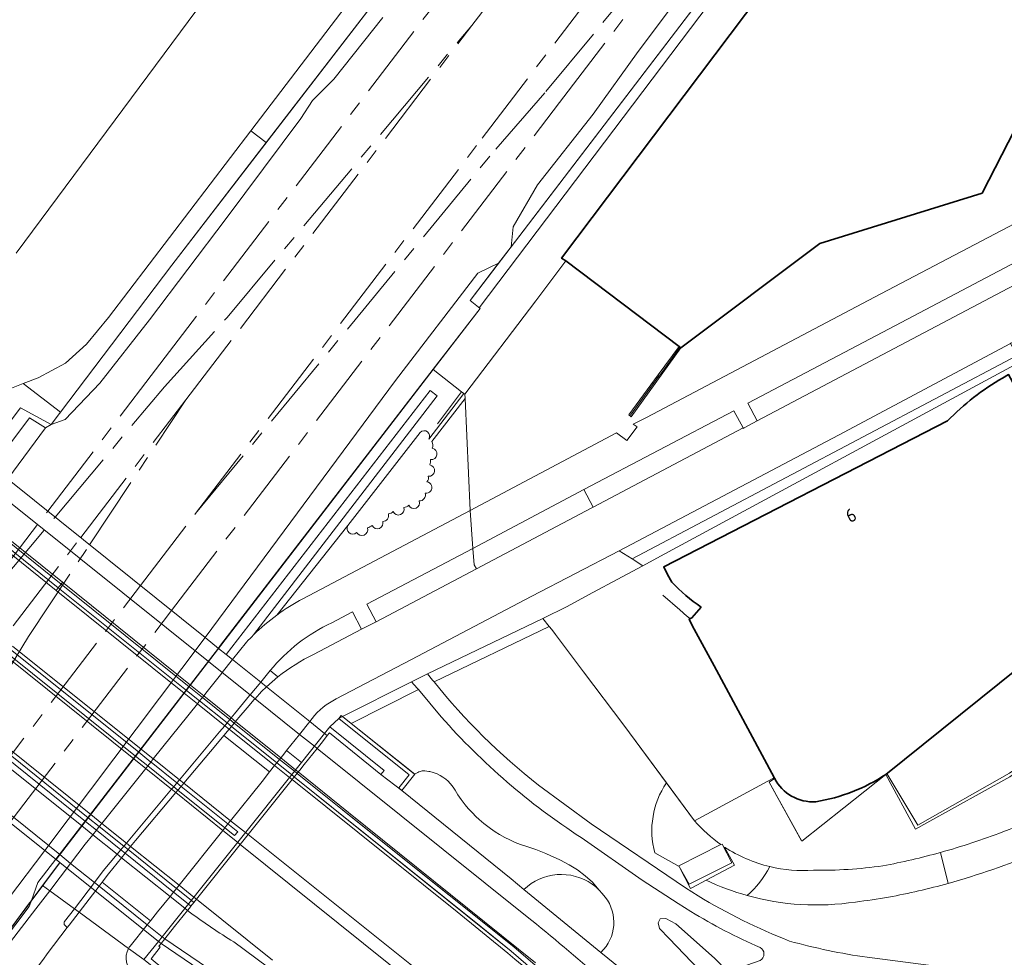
# Model space of a CAD drawing. Extents: x 150256 to 156914, y 461459 to 469481.
# Tile 207 of 256: x 154649 to 154748, y 463236 to 463330. Entities that reach past the tile are written whole.
import ezdxf
from ezdxf.enums import TextEntityAlignment as Align

# ---------------------------------------------------------------- set-up
doc = ezdxf.new("R2010")
doc.units = 0
doc.header["$LTSCALE"] = 0.75
doc.linetypes.add('AM-AS', pattern=[16, 10, -2, 2, -2])
for name, color, linetype, lineweight in [('B-RO-AM-AS_SPOOR-G', 251, 'AM-AS', 18), ('B-RO-GR-BEPLANTING_CULTUUR_BODEMBEDEKKER-GV', 251, 'CONTINUOUS', 18), ('B-RO-GR-BEPLANTING_CULTUUR_BOSPLANTSOEN-GV', 251, 'CONTINUOUS', 18), ('B-RO-GR-BEPLANTING_CULTUUR_HEESTERS-GV', 251, 'CONTINUOUS', 18), ('B-RO-GR-GRAS-GV', 251, 'CONTINUOUS', 13), ('B-RO-GR-GROENVOORZIENING-GV', 251, 'CONTINUOUS', 18), ('B-RO-GR-HAAG-GV', 251, 'CONTINUOUS', 13), ('B-RO-IE-TERREINAFSCHEIDING_KUNSTMATIG_HEKWERK-G', 251, 'IE-TERREINAFSCHEIDING-KUNSTMATIG', 18), ('B-RO-IE-TERREINAFSCHEIDING_KUNSTMATIG_MUUR-G', 251, 'IE-TERREINAFSCHEIDING-KUNSTMATIG-DICHT', 18), ('B-RO-IE-TERREINAFSCHEIDING_KUNSTMATIG_MUUR-GV', 251, 'CONTINUOUS', 18), ('B-RO-KW-KUNSTWERK_DEK-GV', 6, 'CONTINUOUS', 18), ('B-RO-KW-KUNSTWERK_LANDHOOFD-GV', 251, 'CONTINUOUS', 18), ('B-RO-KW-KUNSTWERK_PIJLER-GV', 251, 'CONTINUOUS', 18), ('B-RO-OG-BEBOUWING-GV', 6, 'CONTINUOUS', 35), ('B-RO-OG-BEBOUWING-T18', 1, 'CONTINUOUS', 18), ('B-RO-OG-TERREIN_CULTUURSCHEIDING-GV', 251, 'CONTINUOUS', 18), ('B-RO-VH-VERHARDING_ASFALT-GV', 251, 'CONTINUOUS', 18), ('B-RO-VH-VERHARDING_BETON-GV', 251, 'CONTINUOUS', 18), ('B-RO-VH-VERHARDING_BETONSTRAATSTEEN-GV', 251, 'CONTINUOUS', 18), ('B-RO-VH-VERHARDING_GESLOTEN-GV', 251, 'CONTINUOUS', 18), ('B-RO-VH-VERHARDING_HALFVERHARDING-GV', 251, 'CONTINUOUS', 18), ('B-RO-VH-VERHARDING_OPEN-GV', 251, 'CONTINUOUS', 18), ('B-RO-VH-VERHARDING_STRAATBAKSTEEN-GV', 251, 'CONTINUOUS', 18), ('B-RO-VH-VERHARDING_TEGEL-GV', 251, 'CONTINUOUS', 18)]:
    doc.layers.add(name, color=color, linetype=linetype, lineweight=lineweight)
doc.styles.add('NLCS-ISO-M200-T18', font='NLCS-ISO.ttf', dxfattribs={"height": 360})
doc.linetypes.add('IE-TERREINAFSCHEIDING-KUNSTMATIG', pattern='A,4,[82,NLCS.SHX,S=0.75,R=90,X=0,Y=0],4,-2', length=10)
doc.linetypes.add('IE-TERREINAFSCHEIDING-KUNSTMATIG-DICHT', pattern='A,8,-1,[82,NLCS.SHX,S=0.75,R=90,X=0,Y=0],-1', length=10)

msp = doc.modelspace()

# ---------------------------------------------------------------- linework, layer by layer
at = {"layer": 'B-RO-AM-AS_SPOOR-G'}
for points in [[(154662.214, 463294.003), (154747.527, 463405.734)], [(154695.476, 463317.873), (154757.023, 463398.478)], [(154701.872, 463322.534), (154732.024, 463359.147)], [(154703.224, 463321.429), (154732.024, 463359.147)], [(154694.432, 463329.193), (154705.355, 463343.499)], [(154669.84, 463299.847), (154694.432, 463329.193)], [(154671.176, 463298.736), (154694.432, 463329.193)], [(154696.828, 463316.768), (154701.872, 463322.534)], [(154664.268, 463270.41), (154703.224, 463321.429)], [(154666.676, 463280.154), (154695.476, 463317.873)], [(154666.676, 463280.154), (154696.828, 463316.768)], [(154663.55, 463292.892), (154669.84, 463299.847)], [(154665.714, 463291.583), (154671.176, 463298.736)], [(154651.828, 463280.4), (154662.214, 463294.003)], [(154652.577, 463279.798), (154663.55, 463292.892)], [(154655.142, 463277.738), (154665.714, 463291.583)], [(154656.031, 463277.025), (154665.714, 463291.583)], [(154638.959, 463263.546), (154651.828, 463280.4)], [(154661.149, 463272.915), (154666.676, 463280.154)], [(154635.556, 463259.09), (154638.959, 463263.546), (154652.577, 463279.798)], [(154648.364, 463268.86), (154655.142, 463277.738)], [(154649.904, 463267.814), (154656.031, 463277.025)], [(154644.889, 463251.621), (154661.149, 463272.915)], [(154648.013, 463249.121), (154664.268, 463270.41)], [(154641.656, 463254.209), (154649.904, 463267.814)]]:
    msp.add_lwpolyline(points, dxfattribs=at)
at = {"layer": 'B-RO-GR-BEPLANTING_CULTUUR_BODEMBEDEKKER-GV'}
for points in [[(154672.502, 463267.96), (154690.959, 463291.979), (154690.244, 463292.516), (154669.754, 463266.004), (154670.402, 463265.485), (154671.808, 463267.242)], [(154690.416, 463287.383), (154693.757, 463291.707), (154693.738, 463292.128), (154693.634, 463292.202), (154690.099, 463287.628)], [(154677.453, 463271.591), (154694.272, 463280.474), (154693.757, 463291.707), (154690.416, 463287.383)], [(154689.24, 463288.292), (154681.984, 463278.952)], [(154681.984, 463278.952), (154674.844, 463269.956)]]:
    msp.add_lwpolyline(points, dxfattribs=at)
for points in [[(154690.099, 463287.628, 0.935699), (154689.24, 463288.292)], [(154690.458, 463286.705, 0.185858), (154690.416, 463287.383)], [(154690.416, 463287.383, -0.185858), (154690.458, 463286.705)], [(154690.279, 463285.576, 0.989358), (154690.458, 463286.705)], [(154690.458, 463286.705, -0.989358), (154690.279, 463285.576)], [(154690.04, 463283.903, 0.981444), (154690.213, 463285.033)], [(154690.213, 463285.033, -0.981444), (154690.04, 463283.903)], [(154690.213, 463285.033, 0.114062), (154690.279, 463285.576)], [(154690.279, 463285.576, -0.114062), (154690.213, 463285.033)], [(154689.751, 463282.204, 1.008913), (154689.923, 463283.334)], [(154689.923, 463283.334, -1.008913), (154689.751, 463282.204)], [(154689.923, 463283.334, 0.293727), (154690.04, 463283.903)], [(154690.04, 463283.903, -0.293727), (154689.923, 463283.334)], [(154689.142, 463281.416, 0.511756), (154689.751, 463282.204)], [(154689.751, 463282.204, -0.511756), (154689.142, 463281.416)], [(154687.591, 463280.748, 0.138381), (154688.098, 463280.984)], [(154688.098, 463280.984, -0.138381), (154687.591, 463280.748)], [(154688.098, 463280.984, 0.953976), (154689.142, 463281.416)], [(154689.142, 463281.416, -0.953976), (154688.098, 463280.984)], [(154685.476, 463279.355, 0.504748), (154686.048, 463280.136)], [(154686.048, 463280.136, -0.504748), (154685.476, 463279.355)], [(154686.048, 463280.136, 0.161725), (154686.541, 463280.344)], [(154686.541, 463280.344, -0.161725), (154686.048, 463280.136)], [(154686.541, 463280.344, 0.965667), (154687.591, 463280.748)], [(154687.591, 463280.748, -0.965667), (154686.541, 463280.344)], [(154684.428, 463278.96, 0.955378), (154685.476, 463279.355)], [(154685.476, 463279.355, -0.955378), (154684.428, 463278.96)], [(154681.984, 463278.952, 0.89735), (154682.856, 463278.247)], [(154682.856, 463278.247, -0.89735), (154681.984, 463278.952)], [(154682.856, 463278.247, 0.885628), (154683.955, 463278.708)], [(154683.955, 463278.708, -0.885628), (154682.856, 463278.247)], [(154683.955, 463278.708, 0.064317), (154684.428, 463278.96)], [(154684.428, 463278.96, -0.064317), (154683.955, 463278.708)], [(154674.844, 463269.956, -0.03632), (154677.453, 463271.591)], [(154671.808, 463267.242, -0.011328), (154672.502, 463267.96)]]:
    msp.add_lwpolyline(points, format="xyb", dxfattribs=at)
at = {"layer": 'B-RO-GR-BEPLANTING_CULTUUR_BOSPLANTSOEN-GV'}
for points in [[(154748.478, 463253.688), (154740.138, 463249.077), (154738.991, 463248.432), (154736.026, 463253.952), (154727.577, 463247.239), (154724.279, 463253.182), (154724.718, 463253.485), (154724.836, 463253.567), (154724.809, 463253.62), (154724.743, 463253.586), (154724.174, 463253.276), (154716.811, 463249.268)], [(154719.452, 463246.895), (154719.566, 463246.952), (154720.551, 463245.064), (154716.258, 463242.926), (154715.257, 463244.706), (154716.403, 463242.474), (154716.595, 463242.578), (154717.974, 463243.311), (154720.814, 463244.821), (154719.821, 463246.646)]]:
    msp.add_lwpolyline(points, dxfattribs=at)
for points in [[(154747.759, 463248.172, 0.040942), (154757.921, 463253.054)], [(154716.811, 463249.268, 0.061444), (154719.452, 463246.895)], [(154741.512, 463246.11, 0.023698), (154747.759, 463248.172)], [(154719.821, 463246.646, 0.085649), (154724.363, 463244.685)], [(154735.705, 463244.761, 0.021524), (154741.512, 463246.11)], [(154724.363, 463244.685, 0.075938), (154728.736, 463244.315)], [(154728.736, 463244.315, 0.037026), (154735.705, 463244.761)]]:
    msp.add_lwpolyline(points, format="xyb", dxfattribs=at)
at = {"layer": 'B-RO-GR-BEPLANTING_CULTUUR_HEESTERS-GV'}
for points in [[(154699.323, 463246.898), (154698.781, 463247.112), (154698.23, 463247.36), (154697.74, 463247.607), (154697.204, 463247.908), (154696.767, 463248.18), (154696.298, 463248.5), (154696.021, 463248.722), (154695.639, 463249.004), (154695.174, 463249.402), (154694.821, 463249.732), (154694.482, 463250.073), (154694.102, 463250.488), (154693.897, 463250.728), (154693.75, 463250.907), (154693.555, 463251.156), (154693.359, 463251.42), (154693.179, 463251.676), (154693.031, 463251.895), (154692.88, 463252.131), (154692.743, 463252.353), (154692.607, 463252.581), (154692.444, 463252.816), (154692.256, 463253.043), (154692.054, 463253.254), (154691.819, 463253.462), (154691.522, 463253.68), (154691.263, 463253.836), (154690.931, 463253.999), (154690.535, 463254.143), (154690.194, 463254.228), (154690.106, 463254.245), (154689.912, 463254.274), (154689.721, 463254.296), (154689.584, 463254.3), (154689.439, 463254.29), (154689.328, 463254.272), (154689.227, 463254.247), (154689.104, 463254.204), (154688.993, 463254.155), (154688.87, 463254.085), (154688.682, 463253.978), (154688.704, 463253.96), (154687.4, 463252.33), (154698.376, 463243.444), (154699.656, 463242.397)], [(154716.811, 463249.268), (154713.974, 463253.106)], [(154712.803, 463246.06), (154715.257, 463244.706), (154715.216, 463244.779), (154719.452, 463246.895)], [(154719.821, 463246.646), (154720.814, 463244.821), (154717.974, 463243.311)], [(154742.278, 463243.001), (154741.512, 463246.11)], [(154741.512, 463246.11), (154742.278, 463243.001)], [(154699.656, 463242.397), (154700.006, 463242.703), (154700.38, 463242.978), (154700.777, 463243.22), (154701.193, 463243.427), (154701.625, 463243.597), (154702.07, 463243.731), (154702.525, 463243.825), (154702.986, 463243.881), (154703.45, 463243.897), (154703.914, 463243.873), (154704.374, 463243.81), (154704.827, 463243.707), (154705.27, 463243.566), (154705.699, 463243.388), (154706.111, 463243.174), (154706.504, 463242.926), (154706.874, 463242.645), (154707.184, 463242.364), (154706.545, 463243.116), (154705.815, 463243.771), (154705.03, 463244.36), (154704.197, 463244.878), (154703.321, 463245.321)], [(154707.821, 463241.627), (154707.533, 463241.995), (154707.218, 463242.333), (154707.184, 463242.364), (154706.874, 463242.645), (154706.504, 463242.926), (154706.111, 463243.174), (154705.699, 463243.388), (154705.27, 463243.566), (154704.827, 463243.707), (154704.374, 463243.81), (154703.914, 463243.873), (154703.45, 463243.897), (154702.986, 463243.881), (154702.525, 463243.825), (154702.07, 463243.731), (154701.625, 463243.597), (154701.193, 463243.427), (154700.777, 463243.22), (154700.38, 463242.978), (154700.006, 463242.703), (154699.656, 463242.397), (154707.394, 463236.067)]]:
    msp.add_lwpolyline(points, dxfattribs=at)
for points in [[(154713.974, 463253.106, 0.216171), (154712.803, 463246.06)], [(154757.921, 463253.054, -0.040942), (154747.759, 463248.172)], [(154742.278, 463243.001, 0.064909), (154759.545, 463250.296)], [(154719.452, 463246.895, -0.061444), (154716.811, 463249.268)], [(154747.759, 463248.172, -0.023698), (154741.512, 463246.11)], [(154703.321, 463245.321, 0.044288), (154699.323, 463246.898)], [(154724.363, 463244.685, -0.085649), (154719.821, 463246.646)], [(154741.512, 463246.11, -0.021524), (154735.705, 463244.761)], [(154724.363, 463244.685, -0.096479), (154722.085, 463241.781)], [(154722.085, 463241.781, 0.096479), (154724.363, 463244.685)], [(154728.736, 463244.315, -0.075938), (154724.363, 463244.685)], [(154735.705, 463244.761, -0.037026), (154728.736, 463244.315)], [(154717.974, 463243.311, 0.042345), (154722.085, 463241.781)], [(154736.294, 463241.616, 0.021246), (154742.278, 463243.001)], [(154707.394, 463236.067, 0.386882), (154707.821, 463241.627)], [(154722.085, 463241.781, 0.10617), (154732.954, 463241.125)], [(154732.954, 463241.125, 0.013447), (154736.294, 463241.616)]]:
    msp.add_lwpolyline(points, format="xyb", dxfattribs=at)
at = {"layer": 'B-RO-GR-GRAS-GV'}
for points in [[(154667.654, 463267.691), (154668.999, 463266.611), (154690.543, 463294.635), (154695.26, 463300.755), (154694.252, 463301.565), (154697.098, 463305.29), (154695.02, 463304.288), (154686.776, 463293.526)], [(154646.041, 463286.783), (154647.615, 463286.57), (154650.007, 463289.751), (154651.61, 463288.76), (154652.189, 463289.101), (154649.085, 463290.775)]]:
    msp.add_lwpolyline(points, close=True, dxfattribs=at)
msp.add_lwpolyline([(154628.322, 463211.995), (154648.218, 463238.634), (154649.908, 463240.897), (154650.195, 463241.28), (154651.314, 463242.778), (154653.044, 463245.095), (154652.66, 463245.402), (154651.534, 463246.303), (154647.879, 463241.486), (154647.128, 463241.771), (154630.638, 463219.98)], dxfattribs=at)
at = {"layer": 'B-RO-GR-GROENVOORZIENING-GV'}
for points in [[(154764.18, 463393.01), (154763.539, 463393.5), (154763.363, 463393.17), (154762.559, 463392.432), (154760.338, 463390.446), (154754.127, 463382.223), (154747.469, 463373.524), (154741.288, 463366.182), (154739.21, 463362.918), (154731.551, 463353.351), (154729.082, 463349.651), (154728.691, 463348.194), (154727.093, 463345.684), (154725.081, 463344.34), (154719.429, 463337.653), (154711.132, 463326.554), (154706.604, 463320.286), (154701.04, 463313.182), (154698.577, 463308.937), (154698.373, 463306.959), (154759.172, 463386.553)], [(154753.722, 463305.638), (154752.801, 463307.393), (154735.718, 463298.379), (154722.163, 463291.227), (154723.092, 463289.45), (154739.26, 463297.996)], [(154711.591, 463274.901), (154713.391, 463275.875), (154748.116, 463294.609), (154749.543, 463295.388), (154749.192, 463296.03), (154710.52, 463275.588)], [(154705.69, 463282.552), (154706.617, 463280.799), (154721.684, 463288.745), (154720.757, 463290.469)], [(154694.524, 463276.627), (154683.896, 463271.054), (154684.803, 463269.285), (154694.907, 463274.613), (154694.674, 463275.014)], [(154702.202, 463268.816), (154701.573, 463269.623), (154689.973, 463264.038), (154690.486, 463263.43), (154690.633, 463263.246)], [(154653.032, 463245.885), (154665.446, 463261.98), (154668.999, 463266.611), (154667.654, 463267.691), (154651.534, 463246.303), (154652.66, 463245.402)], [(154681.451, 463259.758), (154682.31, 463259.071), (154689.056, 463262.468), (154688.942, 463262.603), (154688.36, 463263.237)]]:
    msp.add_lwpolyline(points, close=True, dxfattribs=at)
for points in [[(154688.267, 463336.251), (154673.772, 463317.409), (154664.293, 463305.088), (154653.118, 463290.328), (154652.189, 463289.101), (154653.583, 463289.588), (154657.069, 463293.261), (154662.041, 463299.62), (154669.757, 463309.798), (154677.248, 463319.849), (154678.415, 463321.634), (154680.58, 463323.788), (154685.496, 463329.967)], [(154690.099, 463287.628), (154693.634, 463292.202), (154693.383, 463292.381), (154690.543, 463294.635), (154668.999, 463266.611), (154669.754, 463266.004), (154690.244, 463292.516), (154690.959, 463291.979), (154672.502, 463267.96)], [(154674.844, 463269.956), (154681.984, 463278.952), (154689.24, 463288.292)], [(154678.541, 463266.001), (154683.363, 463268.525), (154682.454, 463270.288), (154680.363, 463269.185)], [(154674.173, 463264.379), (154674.95, 463263.743)]]:
    msp.add_lwpolyline(points, dxfattribs=at)
for points in [[(154689.24, 463288.292, -0.935699), (154690.099, 463287.628)], [(154672.502, 463267.96, -0.035953), (154674.844, 463269.956)], [(154680.363, 463269.185, 0.111492), (154674.173, 463264.379)], [(154674.95, 463263.743, -0.05455), (154678.541, 463266.001)]]:
    msp.add_lwpolyline(points, format="xyb", dxfattribs=at)
at = {"layer": 'B-RO-GR-HAAG-GV'}
for points in [[(154753.722, 463305.638), (154752.801, 463307.393), (154735.718, 463298.379), (154722.163, 463291.227), (154723.092, 463289.45), (154739.26, 463297.996)], [(154710.52, 463275.588), (154711.591, 463274.901), (154713.391, 463275.875), (154748.116, 463294.609), (154749.543, 463295.388), (154749.192, 463296.03)], [(154721.684, 463288.745), (154720.757, 463290.469), (154705.69, 463282.552), (154706.617, 463280.799)], [(154694.907, 463274.613), (154694.674, 463275.014), (154694.524, 463276.627), (154683.896, 463271.054), (154684.803, 463269.285)], [(154702.202, 463268.816), (154701.573, 463269.623), (154689.973, 463264.038), (154690.486, 463263.43), (154690.633, 463263.246)], [(154689.056, 463262.468), (154688.942, 463262.603), (154688.36, 463263.237), (154681.451, 463259.758), (154682.31, 463259.071)]]:
    msp.add_lwpolyline(points, close=True, dxfattribs=at)
for points in [[(154690.099, 463287.628), (154693.634, 463292.202), (154693.383, 463292.381), (154690.543, 463294.635), (154668.999, 463266.611), (154669.754, 463266.004)], [(154669.754, 463266.004), (154690.244, 463292.516), (154690.959, 463291.979), (154672.502, 463267.96)], [(154674.844, 463269.956), (154681.984, 463278.952), (154689.24, 463288.292)], [(154678.541, 463266.001), (154683.363, 463268.525), (154682.454, 463270.288), (154680.363, 463269.185)], [(154674.173, 463264.379), (154674.95, 463263.743)]]:
    msp.add_lwpolyline(points, dxfattribs=at)
for points in [[(154689.24, 463288.292, -0.935699), (154690.099, 463287.628)], [(154672.502, 463267.96, -0.035953), (154674.844, 463269.956)], [(154680.363, 463269.185, 0.111492), (154674.173, 463264.379)], [(154674.95, 463263.743, -0.05455), (154678.541, 463266.001)]]:
    msp.add_lwpolyline(points, format="xyb", dxfattribs=at)
at = {"layer": 'B-RO-IE-TERREINAFSCHEIDING_KUNSTMATIG_HEKWERK-G'}
for points in [[(154786.84, 463422.02), (154695.179, 463300.82)], [(154743.47, 463408.834), (154691.216, 463340.409), (154689.967, 463341.33), (154686.889, 463337.302), (154688.267, 463336.251), (154664.293, 463305.088), (154652.189, 463289.101), (154649.085, 463290.775), (154645.309, 463285.823)], [(154690.558, 463294.655), (154695.26, 463300.755), (154694.252, 463301.565), (154759.172, 463386.553), (154764.18, 463393.009)], [(154710.351, 463290.018), (154713.295, 463294.046), (154713.336, 463294.102), (154715.319, 463296.817)], [(154669.196, 463266.937), (154690.558, 463294.655)], [(154693.383, 463292.381), (154690.543, 463294.635)], [(154681.093, 463282.374), (154665.446, 463261.98)], [(154713.6, 463271.965), (154715.311, 463270.476), (154716.041, 463269.84)], [(154716.041, 463269.84), (154716.087, 463269.8), (154716.148, 463269.746), (154716.282, 463269.629)], [(154652.636, 463245.421), (154668.966, 463266.638)], [(154668.966, 463266.638), (154669.196, 463266.937)], [(154740.138, 463249.077), (154748.478, 463253.688), (154764.35, 463264.435)], [(154652.66, 463245.402), (154665.446, 463261.98)], [(154724.718, 463253.485), (154724.279, 463253.182), (154727.553, 463247.283)], [(154736.026, 463253.952), (154738.991, 463248.432), (154740.138, 463249.077)], [(154650.195, 463241.28), (154650.831, 463243.077), (154652.636, 463245.421)], [(154653.008, 463245.047), (154628.322, 463211.995), (154612.164, 463190.116), (154607.451, 463185.434), (154592.631, 463166.061), (154579.682, 463148.086), (154579.045, 463148.629), (154558.381, 463121.147)], [(154633.05, 463218.326), (154636.343, 463222.677), (154649.973, 463240.694), (154650.195, 463241.28)]]:
    msp.add_lwpolyline(points, dxfattribs=at)
at = {"layer": 'B-RO-IE-TERREINAFSCHEIDING_KUNSTMATIG_MUUR-G'}
for points in [[(154693.738, 463292.128), (154700.844, 463301.532), (154703.86, 463305.524)], [(154715.435, 463296.802), (154710.419, 463289.869), (154710.206, 463290.053), (154713.16, 463294.084), (154715.256, 463296.944)], [(154693.383, 463292.381), (154690.98, 463289.154)], [(154693.383, 463292.381), (154693.738, 463292.128)], [(154702.822, 463268.018), (154702.448, 463268.501)], [(154705.629, 463264.264), (154702.822, 463268.018)], [(154724.809, 463253.62), (154724.743, 463253.586), (154724.174, 463253.276), (154716.811, 463249.268), (154709.697, 463258.894), (154705.629, 463264.264)], [(154736.119, 463254.027), (154739.222, 463248.84), (154748.452, 463254.08), (154764.026, 463264.551)], [(154681.308, 463259.872), (154681.059, 463259.56)], [(154681.059, 463259.56), (154688.142, 463253.898)], [(154681.308, 463259.872), (154688.704, 463253.96)], [(154676.633, 463253.68), (154698.385, 463236.198), (154709.923, 463226.22)], [(154710.226, 463226.692), (154698.633, 463236.616), (154676.884, 463254.036)], [(154687.09, 463252.582), (154688.142, 463253.898)], [(154687.4, 463252.33), (154688.704, 463253.96)], [(154687.09, 463252.582), (154687.4, 463252.33)]]:
    msp.add_lwpolyline(points, dxfattribs=at)
at = {"layer": 'B-RO-IE-TERREINAFSCHEIDING_KUNSTMATIG_MUUR-GV'}
for points in [[(154687.4, 463252.33), (154688.704, 463253.96), (154688.682, 463253.978), (154682.31, 463259.071), (154681.451, 463259.758), (154681.059, 463259.56), (154688.142, 463253.898), (154687.09, 463252.582)], [(154679.638, 463258.067), (154679.909, 463257.85), (154680.125, 463258.12), (154685.295, 463253.953), (154685.608, 463254.342), (154680.167, 463258.729)], [(154676.368, 463253.419), (154676.599, 463253.708), (154676.87, 463254.047), (154676.995, 463254.203), (154677.138, 463254.385), (154677.577, 463254.934), (154678.881, 463256.563), (154679.414, 463257.23), (154679.909, 463257.85), (154679.638, 463258.067), (154677.308, 463255.149), (154663.312, 463237.624), (154662.948, 463237.169), (154663.215, 463236.955), (154663.592, 463237.429), (154664.571, 463238.655), (154665.87, 463240.282), (154666.057, 463240.516), (154666.218, 463240.717), (154666.511, 463241.085), (154666.772, 463241.411), (154671.173, 463246.919), (154671.955, 463247.897)]]:
    msp.add_lwpolyline(points, close=True, dxfattribs=at)
for points in [[(154710.226, 463226.692), (154698.633, 463236.616), (154685.813, 463246.885), (154676.884, 463254.036), (154676.87, 463254.047), (154676.599, 463253.708), (154676.633, 463253.68), (154695.371, 463238.62), (154698.385, 463236.198), (154709.923, 463226.22)], [(154693.663, 463211.905), (154682.666, 463221.259), (154669.943, 463231.563), (154668.494, 463230.228), (154662.225, 463235.405), (154663.128, 463236.601), (154662.999, 463236.686), (154663.215, 463236.955), (154662.948, 463237.169), (154661.488, 463235.34), (154668.526, 463229.763), (154669.97, 463231.067), (154682.399, 463220.961), (154693.374, 463211.59)]]:
    msp.add_lwpolyline(points, dxfattribs=at)
at = {"layer": 'B-RO-KW-KUNSTWERK_DEK-GV'}
msp.add_lwpolyline([(154639.677, 463255.793), (154651.534, 463246.303), (154652.66, 463245.402), (154653.044, 463245.095), (154651.314, 463242.778), (154652.028, 463242.257), (154654.502, 463240.448), (154654.971, 463240.105), (154659.948, 463236.466), (154661.488, 463235.34), (154662.948, 463237.169), (154663.215, 463236.955), (154663.592, 463237.429), (154664.571, 463238.655), (154665.87, 463240.282), (154666.057, 463240.516), (154666.218, 463240.717), (154666.511, 463241.085), (154666.772, 463241.411), (154671.173, 463246.919), (154671.955, 463247.897), (154676.368, 463253.419), (154676.599, 463253.708), (154676.87, 463254.047), (154676.995, 463254.203), (154677.138, 463254.385), (154677.577, 463254.934), (154678.881, 463256.563), (154679.414, 463257.23), (154679.909, 463257.85), (154679.638, 463258.067), (154678.152, 463259.261), (154673.801, 463262.755), (154673.219, 463263.223), (154670.402, 463265.485), (154669.754, 463266.004), (154668.999, 463266.611), (154667.654, 463267.691), (154648.121, 463283.376)], dxfattribs=at)
at = {"layer": 'B-RO-KW-KUNSTWERK_LANDHOOFD-GV'}
msp.add_lwpolyline([(154654.502, 463240.448), (154654.971, 463240.105), (154659.948, 463236.466), (154661.488, 463235.34), (154662.948, 463237.169), (154653.044, 463245.095), (154651.314, 463242.778), (154652.028, 463242.257)], close=True, dxfattribs=at)
at = {"layer": 'B-RO-KW-KUNSTWERK_PIJLER-GV'}
for points in [[(154652.889, 463272.704), (154653.171, 463273.065), (154645.137, 463279.513), (154642.18, 463281.886), (154641.272, 463282.615), (154641.172, 463282.491), (154640.966, 463282.256), (154641.887, 463281.52), (154644.849, 463279.147)], [(154653.171, 463273.065), (154652.889, 463272.704), (154665.761, 463262.391), (154667.085, 463261.33), (154669.837, 463259.125), (154670.282, 463258.769), (154674.838, 463255.118), (154676.329, 463253.923), (154676.599, 463253.708), (154676.87, 463254.047), (154676.601, 463254.263), (154675.113, 463255.458), (154670.564, 463259.108), (154670.118, 463259.466), (154667.362, 463261.677), (154666.032, 463262.744)], [(154648.061, 463266.525), (154647.759, 463266.138), (154660.661, 463255.776), (154661.873, 463254.802), (154664.482, 463252.707), (154664.908, 463252.365), (154669.624, 463248.578), (154670.597, 463247.796), (154670.909, 463248.188), (154669.936, 463248.969), (154665.229, 463252.746), (154664.802, 463253.089), (154662.216, 463255.165), (154662.183, 463255.191), (154660.964, 463256.169)], [(154666.218, 463240.717), (154666.511, 463241.085), (154666.246, 463241.298), (154664.756, 463242.494), (154659.897, 463246.392), (154659.482, 463246.725), (154657.009, 463248.71), (154655.899, 463249.601), (154642.954, 463259.988), (154642.667, 463259.621), (154655.612, 463249.23), (154656.716, 463248.343), (154659.181, 463246.366), (154659.602, 463246.028), (154664.462, 463242.126), (154665.952, 463240.93)]]:
    msp.add_lwpolyline(points, close=True, dxfattribs=at)
at = {"layer": 'B-RO-OG-BEBOUWING-GV'}
msp.add_lwpolyline([(154778.99, 463406.053), (154703.451, 463305.797), (154703.86, 463305.524), (154715.256, 463296.944), (154715.435, 463296.802), (154729.385, 463307.278), (154745.685, 463312.326), (154754.235, 463328.987), (154769.056, 463340.712), (154766.485, 463343.952), (154776.63, 463351.972), (154774.048, 463354.998), (154797.457, 463386.039), (154793.307, 463389.13), (154794.384, 463390.535), (154795.178, 463391.572), (154796.556, 463393.391), (154783.423, 463411.132), (154783.048, 463411.439)], close=True, dxfattribs=at)
for points in [[(154736.026, 463253.952), (154753.04, 463267.628), (154759.719, 463272.997), (154750.63, 463289.857), (154748.34, 463294.106), (154747.737, 463293.767)], [(154742.205, 463289.452), (154713.7, 463274.812), (154714.082, 463274.027), (154714.506, 463273.273)], [(154717.473, 463270.762), (154716.538, 463269.68), (154716.261, 463269.549), (154716.576, 463268.908), (154718.761, 463264.868), (154724.809, 463253.62), (154724.836, 463253.567)]]:
    msp.add_lwpolyline(points, dxfattribs=at)
for points in [[(154747.737, 463293.767, 0.068544), (154742.205, 463289.452)], [(154714.506, 463273.273, 0.061699), (154717.473, 463270.762)], [(154724.836, 463253.567, 0.303424), (154728.978, 463251.206)], [(154728.978, 463251.206, 0.106745), (154736.026, 463253.952)]]:
    msp.add_lwpolyline(points, format="xyb", dxfattribs=at)
at = {"layer": 'B-RO-OG-TERREIN_CULTUURSCHEIDING-GV'}
for points in [[(154713.974, 463253.106), (154709.697, 463258.894), (154705.629, 463264.264), (154702.822, 463268.018), (154702.448, 463268.501), (154702.202, 463268.816), (154690.633, 463263.246)], [(154691.361, 463259.723), (154689.056, 463262.468), (154682.31, 463259.071), (154688.682, 463253.978), (154688.87, 463254.085), (154688.993, 463254.155), (154689.104, 463254.204), (154689.227, 463254.247), (154689.328, 463254.272), (154689.439, 463254.29), (154689.584, 463254.3), (154689.721, 463254.296), (154689.912, 463254.274), (154690.106, 463254.245), (154690.194, 463254.228), (154690.535, 463254.143), (154690.931, 463253.999), (154691.263, 463253.836), (154691.522, 463253.68), (154691.819, 463253.462), (154692.054, 463253.254), (154692.256, 463253.043), (154692.444, 463252.816), (154692.607, 463252.581), (154692.743, 463252.353), (154692.88, 463252.131), (154693.031, 463251.895), (154693.179, 463251.676), (154693.359, 463251.42), (154693.555, 463251.156), (154693.75, 463250.907), (154693.897, 463250.728), (154694.102, 463250.488), (154694.482, 463250.073), (154694.821, 463249.732), (154695.174, 463249.402), (154695.639, 463249.004), (154696.021, 463248.722), (154696.298, 463248.5), (154696.767, 463248.18), (154697.204, 463247.908), (154697.74, 463247.607), (154698.23, 463247.36), (154698.781, 463247.112), (154699.323, 463246.898)], [(154701.136, 463252.876), (154706.429, 463248.989), (154715.892, 463242.546), (154717.158, 463241.746)], [(154716.434, 463240.168), (154715.168, 463240.968), (154711.549, 463243.321), (154705.408, 463247.598)], [(154717.974, 463243.311), (154716.595, 463242.578), (154716.403, 463242.474), (154715.257, 463244.706), (154712.803, 463246.06)], [(154703.321, 463245.321), (154704.197, 463244.878), (154705.03, 463244.36), (154705.815, 463243.771), (154706.545, 463243.116), (154707.184, 463242.364), (154707.218, 463242.333), (154707.533, 463241.995), (154707.821, 463241.627)], [(154707.394, 463236.067), (154711.263, 463232.902), (154710.811, 463232.541), (154712.148, 463231.292), (154713.173, 463231.655), (154718.032, 463233.375), (154717.277, 463234.324), (154714.234, 463237.471), (154713.284, 463238.467), (154713.145, 463239.024), (154713.34, 463239.423), (154713.926, 463239.483), (154714.932, 463238.925), (154718.812, 463235.479), (154720.144, 463234.123), (154723.379, 463235.268)], [(154734.143, 463235.574), (154741.079, 463234.695)]]:
    msp.add_lwpolyline(points, dxfattribs=at)
for points in [[(154668.999, 463266.611), (154665.446, 463261.98), (154653.032, 463245.885), (154652.66, 463245.402), (154653.044, 463245.095), (154651.314, 463242.778), (154652.028, 463242.257), (154654.123, 463245.008), (154655.601, 463246.947), (154656.353, 463247.889), (154656.716, 463248.343), (154657.009, 463248.71), (154657.266, 463249.032), (154661.674, 463254.553), (154661.873, 463254.802), (154662.183, 463255.191), (154662.434, 463255.505), (154662.435, 463255.507), (154666.857, 463261.045), (154667.085, 463261.33), (154667.362, 463261.677), (154667.495, 463261.843), (154667.85, 463262.289), (154669.315, 463264.124), (154669.365, 463264.187), (154670.402, 463265.485), (154669.754, 463266.004)], [(154720.144, 463234.123), (154718.812, 463235.479), (154714.932, 463238.925), (154713.926, 463239.483), (154713.34, 463239.423), (154713.145, 463239.024), (154713.284, 463238.467), (154714.234, 463237.471), (154717.277, 463234.324), (154718.032, 463233.375)]]:
    msp.add_lwpolyline(points, close=True, dxfattribs=at)
for points in [[(154690.633, 463263.246, 0.058026), (154701.136, 463252.876)], [(154705.408, 463247.598, -0.067939), (154691.361, 463259.723)], [(154712.803, 463246.06, -0.216171), (154713.974, 463253.106)], [(154759.545, 463250.296, -0.064909), (154742.278, 463243.001)], [(154699.323, 463246.898, -0.044288), (154703.321, 463245.321)], [(154722.085, 463241.781, -0.042345), (154717.974, 463243.311)], [(154742.278, 463243.001, -0.021246), (154736.294, 463241.616)], [(154707.821, 463241.627, -0.386882), (154707.394, 463236.067)], [(154717.158, 463241.746, 0.042171), (154726.331, 463237.209)], [(154732.954, 463241.125, -0.10617), (154722.085, 463241.781)], [(154736.294, 463241.616, -0.013447), (154732.954, 463241.125)], [(154723.385, 463236.556, -0.032261), (154716.434, 463240.168)], [(154723.379, 463235.268, 0.607144), (154723.385, 463236.556)], [(154726.331, 463237.209, 0.031871), (154734.143, 463235.574)]]:
    msp.add_lwpolyline(points, format="xyb", dxfattribs=at)
at = {"layer": 'B-RO-VH-VERHARDING_ASFALT-GV'}
for points in [[(154652.669, 463272.422), (154652.889, 463272.704), (154644.849, 463279.147), (154641.887, 463281.52), (154640.966, 463282.256), (154640.734, 463281.992), (154641.666, 463281.245), (154644.629, 463278.869)], [(154653.171, 463273.065), (154653.314, 463273.248), (154645.288, 463279.704), (154642.335, 463282.079), (154641.42, 463282.799), (154641.272, 463282.615), (154642.18, 463281.886), (154645.137, 463279.513)], [(154676.87, 463254.047), (154676.995, 463254.203), (154676.725, 463254.42), (154675.24, 463255.615), (154670.698, 463259.267), (154670.251, 463259.627), (154667.495, 463261.843), (154666.163, 463262.914), (154653.314, 463273.248), (154653.171, 463273.065), (154666.032, 463262.744), (154667.362, 463261.677), (154670.118, 463259.466), (154670.564, 463259.108), (154675.113, 463255.458), (154676.601, 463254.263)], [(154652.889, 463272.704), (154652.669, 463272.422), (154665.54, 463262.102), (154666.857, 463261.045), (154669.604, 463258.843), (154670.047, 463258.487), (154674.606, 463254.832), (154676.099, 463253.635), (154676.368, 463253.419), (154676.599, 463253.708), (154676.329, 463253.923), (154674.838, 463255.118), (154670.282, 463258.769), (154669.837, 463259.125), (154667.085, 463261.33), (154665.761, 463262.391)], [(154673.219, 463263.223), (154670.402, 463265.485), (154669.365, 463264.187), (154669.315, 463264.124), (154667.85, 463262.289), (154667.495, 463261.843), (154667.362, 463261.677), (154667.085, 463261.33), (154666.857, 463261.045), (154662.435, 463255.507), (154662.434, 463255.505), (154662.183, 463255.191), (154661.873, 463254.802), (154661.674, 463254.553), (154657.266, 463249.032), (154657.009, 463248.71), (154656.716, 463248.343), (154656.353, 463247.889), (154655.601, 463246.947), (154654.123, 463245.008), (154652.028, 463242.257), (154654.502, 463240.448), (154656.519, 463243.083), (154657.411, 463244.248), (154658.812, 463245.924), (154659.181, 463246.366), (154659.482, 463246.725), (154659.747, 463247.043), (154664.276, 463252.461), (154664.482, 463252.707), (154664.802, 463253.089), (154665.065, 463253.404), (154669.095, 463258.226), (154669.604, 463258.843), (154669.837, 463259.125), (154670.118, 463259.466), (154670.251, 463259.627), (154670.594, 463260.043), (154672.105, 463261.874), (154672.164, 463261.945)], [(154666.511, 463241.085), (154666.772, 463241.411), (154666.506, 463241.624), (154665.016, 463242.819), (154660.158, 463246.714), (154659.747, 463247.043), (154657.266, 463249.032), (154656.15, 463249.927), (154643.203, 463260.307), (154642.954, 463259.988), (154655.899, 463249.601), (154657.009, 463248.71), (154659.482, 463246.725), (154659.897, 463246.392), (154664.756, 463242.494), (154666.246, 463241.298)], [(154665.87, 463240.282), (154666.057, 463240.516), (154666.218, 463240.717), (154665.952, 463240.93), (154664.462, 463242.126), (154659.602, 463246.028), (154659.181, 463246.366), (154656.716, 463248.343), (154655.612, 463249.23), (154642.667, 463259.621), (154642.286, 463259.133), (154655.255, 463248.767), (154656.353, 463247.889), (154658.812, 463245.924), (154659.24, 463245.582), (154664.111, 463241.688), (154665.604, 463240.495)], [(154639.677, 463255.793), (154651.534, 463246.303), (154652.66, 463245.402), (154653.032, 463245.885), (154640.072, 463256.299)], [(154653.032, 463245.885), (154652.66, 463245.402), (154653.044, 463245.095), (154662.948, 463237.169), (154663.215, 463236.955), (154663.592, 463237.429), (154663.312, 463237.624), (154661.822, 463238.822), (154656.99, 463242.704), (154656.519, 463243.083), (154654.123, 463245.008)]]:
    msp.add_lwpolyline(points, close=True, dxfattribs=at)
for points in [[(154684.803, 463269.285), (154683.896, 463271.054), (154694.524, 463276.627), (154694.272, 463280.474), (154677.453, 463271.591)], [(154680.363, 463269.185), (154682.454, 463270.288), (154683.363, 463268.525), (154684.803, 463269.285)], [(154671.808, 463267.242), (154670.402, 463265.485), (154673.219, 463263.223), (154674.173, 463264.379)], [(154647.565, 463265.89), (154660.466, 463255.523), (154661.674, 463254.553), (154661.678, 463254.549), (154664.276, 463252.461), (154664.701, 463252.12), (154669.422, 463248.326), (154670.906, 463247.133), (154671.173, 463246.919), (154671.955, 463247.897), (154671.687, 463248.111), (154670.201, 463249.299), (154665.495, 463253.061), (154665.065, 463253.404), (154662.482, 463255.469), (154662.435, 463255.507), (154661.209, 463256.487), (154648.288, 463266.815)], [(154648.061, 463266.525), (154660.964, 463256.169), (154662.183, 463255.191), (154662.216, 463255.165), (154664.802, 463253.089), (154665.229, 463252.746), (154669.936, 463248.969), (154670.909, 463248.188), (154670.597, 463247.796), (154669.624, 463248.578), (154664.908, 463252.365), (154664.482, 463252.707), (154661.873, 463254.802), (154660.661, 463255.776), (154647.759, 463266.138)], [(154690.633, 463263.246), (154690.486, 463263.43), (154689.973, 463264.038), (154688.36, 463263.237), (154688.942, 463262.603), (154689.056, 463262.468), (154691.361, 463259.723)], [(154640.072, 463256.299), (154653.032, 463245.885), (154654.123, 463245.008), (154656.519, 463243.083), (154656.99, 463242.704), (154661.822, 463238.822), (154663.312, 463237.624), (154663.592, 463237.429), (154664.571, 463238.655), (154665.87, 463240.282), (154665.604, 463240.495), (154664.111, 463241.688), (154659.24, 463245.582), (154658.812, 463245.924), (154656.353, 463247.889), (154655.255, 463248.767), (154642.286, 463259.133)], [(154717.158, 463241.746), (154715.892, 463242.546), (154706.429, 463248.989), (154701.136, 463252.876)], [(154696.581, 463227.787), (154688.201, 463234.91), (154671.955, 463247.897), (154671.173, 463246.919), (154695.934, 463227.021)], [(154705.408, 463247.598), (154711.549, 463243.321), (154715.168, 463240.968), (154716.434, 463240.168)], [(154651.392, 463235.387), (154651.784, 463235.908), (154653.78, 463238.565), (154653.574, 463238.773), (154653.556, 463238.789), (154653.539, 463238.806), (154653.523, 463238.825), (154653.509, 463238.844), (154653.497, 463238.865), (154653.487, 463238.887), (154653.479, 463238.91), (154653.472, 463238.934), (154653.468, 463238.957), (154653.465, 463238.981), (154653.465, 463239.006), (154653.467, 463239.03), (154653.471, 463239.054), (154653.477, 463239.077), (154653.484, 463239.1), (154653.494, 463239.122), (154653.506, 463239.144), (154653.519, 463239.164), (154654.502, 463240.448), (154652.028, 463242.257), (154650.634, 463240.433), (154648.865, 463238.139)], [(154666.172, 463240.041), (154665.87, 463240.282), (154664.571, 463238.655), (154663.592, 463237.429), (154667.866, 463234.527)], [(154667.866, 463234.527), (154663.592, 463237.429), (154663.215, 463236.955), (154673.113, 463230.238), (154694.164, 463213.26)], [(154736.653, 463150.838), (154737.929, 463146.138), (154738.758, 463142.453), (154742.197, 463143.365), (154740.874, 463148.497), (154736.834, 463160.315), (154731.732, 463171.706), (154725.612, 463182.586), (154718.901, 463192.435), (154711.412, 463201.706), (154703.199, 463210.337), (154694.305, 463218.275), (154673.964, 463234.597), (154673.942, 463234.609), (154673.91, 463234.625), (154670.506, 463237.113)], [(154741.079, 463234.695), (154734.143, 463235.574)]]:
    msp.add_lwpolyline(points, dxfattribs=at)
for points in [[(154677.453, 463271.591, 0.03632), (154674.844, 463269.956)], [(154674.844, 463269.956, 0.035953), (154672.502, 463267.96)], [(154674.173, 463264.379, -0.111492), (154680.363, 463269.185)], [(154672.502, 463267.96, 0.011328), (154671.808, 463267.242)], [(154701.136, 463252.876, -0.058026), (154690.633, 463263.246)], [(154691.361, 463259.723, 0.067939), (154705.408, 463247.598)], [(154726.331, 463237.209, -0.042171), (154717.158, 463241.746)], [(154670.506, 463237.113, -0.016544), (154666.172, 463240.041)], [(154716.434, 463240.168, 0.032261), (154723.385, 463236.556)], [(154723.385, 463236.556, -0.607144), (154723.379, 463235.268)], [(154734.143, 463235.574, -0.031871), (154726.331, 463237.209)]]:
    msp.add_lwpolyline(points, format="xyb", dxfattribs=at)
at = {"layer": 'B-RO-VH-VERHARDING_BETON-GV'}
for points in [[(154674.399, 463235.296), (154666.772, 463241.411), (154666.511, 463241.085), (154666.218, 463240.717)], [(154666.218, 463240.717), (154666.057, 463240.516), (154665.87, 463240.282), (154666.172, 463240.041)], [(154670.506, 463237.113), (154673.91, 463234.625), (154673.942, 463234.609), (154673.964, 463234.597)]]:
    msp.add_lwpolyline(points, dxfattribs=at)
msp.add_lwpolyline([(154666.172, 463240.041, 0.016544), (154670.506, 463237.113)], format="xyb", dxfattribs=at)
at = {"layer": 'B-RO-VH-VERHARDING_BETONSTRAATSTEEN-GV'}
for points in [[(154686.889, 463337.302), (154686.614, 463337.512), (154684.271, 463334.447), (154672.237, 463318.581), (154673.772, 463317.409), (154688.267, 463336.251)], [(154673.219, 463263.223), (154673.801, 463262.755), (154674.95, 463263.743), (154674.173, 463264.379)], [(154673.801, 463262.755), (154673.219, 463263.223), (154672.164, 463261.945), (154672.105, 463261.874), (154670.594, 463260.043), (154670.251, 463259.627), (154670.118, 463259.466), (154669.837, 463259.125), (154669.604, 463258.843), (154669.095, 463258.226), (154665.065, 463253.404), (154664.802, 463253.089), (154664.482, 463252.707), (154664.276, 463252.461), (154659.747, 463247.043), (154659.482, 463246.725), (154659.181, 463246.366), (154658.812, 463245.924), (154657.411, 463244.248), (154656.519, 463243.083), (154654.502, 463240.448), (154654.971, 463240.105), (154656.99, 463242.704), (154657.306, 463243.111), (154657.927, 463243.962), (154659.24, 463245.582), (154659.602, 463246.028), (154659.897, 463246.392), (154660.158, 463246.714), (154660.635, 463247.302), (154664.701, 463252.12), (154664.908, 463252.365), (154665.229, 463252.746), (154665.495, 463253.061), (154668.728, 463256.892), (154669.53, 463257.866), (154670.047, 463258.487), (154670.282, 463258.769), (154670.564, 463259.108), (154670.698, 463259.267), (154671.029, 463259.666), (154671.849, 463260.651), (154672.579, 463261.467), (154672.655, 463261.552), (154673.312, 463262.285)], [(154678.152, 463259.261), (154673.801, 463262.755), (154673.312, 463262.285), (154672.655, 463261.552), (154672.579, 463261.467), (154671.849, 463260.651), (154671.029, 463259.666), (154670.698, 463259.267), (154670.564, 463259.108), (154670.282, 463258.769), (154670.047, 463258.487), (154669.53, 463257.866), (154674.104, 463254.21), (154674.606, 463254.832), (154674.838, 463255.118), (154675.113, 463255.458), (154675.24, 463255.615), (154675.435, 463255.857), (154675.821, 463256.334), (154677.104, 463257.945), (154677.124, 463257.97)], [(154674.104, 463254.21), (154669.53, 463257.866), (154668.728, 463256.892), (154665.495, 463253.061), (154665.229, 463252.746), (154664.908, 463252.365), (154664.701, 463252.12), (154660.635, 463247.302), (154660.158, 463246.714), (154659.897, 463246.392), (154659.602, 463246.028), (154659.24, 463245.582), (154657.927, 463243.962), (154657.306, 463243.111), (154662.147, 463239.222), (154662.865, 463240.131), (154664.111, 463241.688), (154664.462, 463242.126), (154664.756, 463242.494), (154665.016, 463242.819), (154669.422, 463248.326), (154669.624, 463248.578), (154669.936, 463248.969), (154670.201, 463249.299), (154673.359, 463253.246)], [(154654.971, 463240.105), (154654.502, 463240.448), (154653.519, 463239.164), (154653.506, 463239.144), (154653.494, 463239.122), (154653.484, 463239.1), (154653.477, 463239.077), (154653.471, 463239.054), (154653.467, 463239.03), (154653.465, 463239.006), (154653.465, 463238.981), (154653.468, 463238.957), (154653.472, 463238.934), (154653.479, 463238.91), (154653.487, 463238.887), (154653.497, 463238.865), (154653.509, 463238.844), (154653.523, 463238.825), (154653.539, 463238.806), (154653.556, 463238.789), (154653.574, 463238.773), (154653.78, 463238.565), (154653.967, 463238.813)]]:
    msp.add_lwpolyline(points, close=True, dxfattribs=at)
for points in [[(154642.293, 463290.41), (154649.038, 463293.07), (154649.376, 463293.203), (154650.853, 463293.785), (154653.623, 463295.257), (154655.73, 463297.169), (154657.932, 463299.846), (154672.237, 463318.581), (154684.271, 463334.447)], [(154666.798, 463330.742), (154648.65, 463306.291)], [(154648.288, 463266.815), (154661.209, 463256.487), (154662.435, 463255.507), (154662.482, 463255.469), (154665.065, 463253.404), (154665.495, 463253.061), (154670.201, 463249.299), (154671.687, 463248.111), (154671.955, 463247.897), (154676.368, 463253.419), (154676.099, 463253.635), (154674.606, 463254.832), (154670.047, 463258.487), (154669.604, 463258.843), (154666.857, 463261.045), (154665.54, 463262.102), (154652.669, 463272.422), (154644.629, 463278.869)], [(154643.203, 463260.307), (154656.15, 463249.927), (154657.266, 463249.032), (154659.747, 463247.043), (154660.158, 463246.714), (154665.016, 463242.819), (154666.506, 463241.624), (154666.772, 463241.411), (154671.173, 463246.919), (154670.906, 463247.133), (154669.422, 463248.326), (154664.701, 463252.12), (154664.276, 463252.461), (154661.678, 463254.549), (154661.674, 463254.553), (154660.466, 463255.523), (154647.565, 463265.89)], [(154676.368, 463253.419), (154671.955, 463247.897), (154688.201, 463234.91), (154696.581, 463227.787)], [(154692.942, 463240.129), (154676.368, 463253.419)], [(154695.934, 463227.021), (154671.173, 463246.919), (154666.772, 463241.411), (154674.399, 463235.296)], [(154660.101, 463236.704), (154661.822, 463238.822), (154662.147, 463239.222), (154657.306, 463243.111), (154656.99, 463242.704), (154654.971, 463240.105)], [(154659.948, 463236.466), (154654.971, 463240.105), (154653.967, 463238.813), (154653.78, 463238.565), (154651.784, 463235.908), (154651.392, 463235.387), (154651.257, 463235.208), (154641.557, 463222.171), (154637.515, 463216.363), (154632.116, 463208.164), (154630.705, 463206.017), (154629.793, 463204.521), (154624.016, 463195.293), (154611.917, 463174.054), (154608.968, 463168.63), (154601.657, 463154.853), (154596.817, 463146.058), (154592.414, 463138.156), (154588.09, 463130.854)], [(154654.971, 463240.105), (154659.948, 463236.466)]]:
    msp.add_lwpolyline(points, dxfattribs=at)
for points in [[(154715.454, 463220.251, 0.025429), (154692.942, 463240.129)], [(154660.45, 463233.919, -0.36164), (154659.948, 463236.466)], [(154659.948, 463236.466, -0.028456), (154660.101, 463236.704)]]:
    msp.add_lwpolyline(points, format="xyb", dxfattribs=at)
at = {"layer": 'B-RO-VH-VERHARDING_GESLOTEN-GV'}
for points in [[(154646.041, 463286.783), (154645.22, 463285.706), (154647.807, 463283.629), (154651.61, 463288.76), (154650.007, 463289.751), (154647.615, 463286.57)], [(154685.295, 463253.953), (154687.4, 463252.33), (154687.09, 463252.582), (154688.142, 463253.898), (154681.059, 463259.56), (154680.167, 463258.729), (154685.608, 463254.342)]]:
    msp.add_lwpolyline(points, close=True, dxfattribs=at)
at = {"layer": 'B-RO-VH-VERHARDING_HALFVERHARDING-GV'}
for points in [[(154648.121, 463283.376), (154667.654, 463267.691), (154686.776, 463293.526), (154695.02, 463304.288), (154697.098, 463305.29), (154698.373, 463306.959), (154698.577, 463308.937), (154701.04, 463313.182), (154706.604, 463320.286), (154711.132, 463326.554), (154719.429, 463337.653), (154725.081, 463344.34), (154727.093, 463345.684), (154728.691, 463348.194), (154729.082, 463349.651), (154731.551, 463353.351), (154739.21, 463362.918), (154741.288, 463366.182), (154747.469, 463373.524), (154754.127, 463382.223)], [(154685.496, 463329.967), (154680.58, 463323.788), (154678.415, 463321.634), (154677.248, 463319.849), (154669.757, 463309.798), (154662.041, 463299.62), (154657.069, 463293.261), (154653.583, 463289.588), (154652.189, 463289.101), (154651.61, 463288.76), (154647.807, 463283.629)], [(154630.638, 463219.98), (154647.128, 463241.771), (154647.879, 463241.486), (154651.534, 463246.303), (154639.677, 463255.793), (154632.426, 463261.595), (154628.889, 463257.199), (154629.369, 463256.833), (154628.234, 463255.315), (154627.692, 463255.712), (154627.631, 463255.636), (154618.81, 463244.249), (154615.718, 463241.426), (154601.228, 463222.974)]]:
    msp.add_lwpolyline(points, dxfattribs=at)
msp.add_lwpolyline([(154667.654, 463267.691), (154648.121, 463283.376), (154647.807, 463283.629), (154645.263, 463279.672), (154642.231, 463275.828), (154639.173, 463272.004), (154636.105, 463268.188), (154633.278, 463264.65), (154631.465, 463262.364), (154632.426, 463261.595), (154639.677, 463255.793), (154651.534, 463246.303)], close=True, dxfattribs=at)
at = {"layer": 'B-RO-VH-VERHARDING_OPEN-GV'}
msp.add_lwpolyline([(154694.164, 463213.26), (154673.113, 463230.238), (154663.215, 463236.955), (154662.999, 463236.686), (154663.128, 463236.601), (154662.225, 463235.405), (154668.494, 463230.228), (154669.943, 463231.563), (154682.666, 463221.259), (154693.663, 463211.905)], dxfattribs=at)
at = {"layer": 'B-RO-VH-VERHARDING_STRAATBAKSTEEN-GV'}
for points in [[(154766.389, 463315.287), (154764.223, 463317.981), (154761.561, 463316.1), (154759.937, 463315.131), (154751.639, 463310.707), (154734.87, 463301.882), (154711.961, 463289.801), (154710.645, 463289.133), (154711.021, 463288.85), (154709.99, 463287.491), (154708.964, 463288.254), (154694.272, 463280.474), (154694.524, 463276.627), (154705.69, 463282.552), (154720.757, 463290.469), (154721.684, 463288.745), (154721.696, 463288.71), (154721.79, 463288.757), (154723.092, 463289.45)], [(154723.092, 463289.45), (154722.163, 463291.227), (154735.718, 463298.379), (154752.801, 463307.393), (154753.722, 463305.638), (154755.156, 463306.36), (154754.257, 463308.151), (154760.519, 463311.468), (154761.617, 463312.072)], [(154680.811, 463261.53), (154688.286, 463265.466), (154700.447, 463271.862), (154709.235, 463276.413), (154731.246, 463288.033), (154748.537, 463297.23), (154748.58, 463297.253), (154765.041, 463305.944), (154762.636, 463310.336), (154755.156, 463306.36), (154753.722, 463305.638), (154739.26, 463297.996), (154723.092, 463289.45), (154721.79, 463288.757), (154721.696, 463288.71), (154721.684, 463288.745), (154706.617, 463280.799), (154706.431, 463280.678), (154694.907, 463274.613)], [(154678.152, 463259.261), (154679.638, 463258.067), (154680.167, 463258.729), (154681.059, 463259.56), (154681.451, 463259.758), (154688.36, 463263.237), (154689.973, 463264.038), (154701.573, 463269.623), (154703.99, 463270.814), (154706.164, 463271.972), (154709.535, 463273.788), (154711.591, 463274.901), (154710.52, 463275.588), (154709.235, 463276.413), (154700.447, 463271.862), (154688.286, 463265.466), (154680.811, 463261.53)], [(154694.907, 463274.613), (154684.803, 463269.285), (154683.363, 463268.525), (154678.541, 463266.001)], [(154674.95, 463263.743), (154673.801, 463262.755), (154678.152, 463259.261), (154678.393, 463259.563)], [(154678.393, 463259.563), (154678.152, 463259.261)]]:
    msp.add_lwpolyline(points, dxfattribs=at)
for points in [[(154694.907, 463274.613), (154706.431, 463280.678), (154706.617, 463280.799), (154705.69, 463282.552), (154694.524, 463276.627), (154694.674, 463275.014)], [(154679.638, 463258.067), (154678.152, 463259.261), (154677.124, 463257.97), (154677.104, 463257.945), (154675.821, 463256.334), (154677.308, 463255.149)]]:
    msp.add_lwpolyline(points, close=True, dxfattribs=at)
for points in [[(154678.541, 463266.001, 0.05455), (154674.95, 463263.743)], [(154678.393, 463259.563, -0.118801), (154680.811, 463261.53)], [(154680.811, 463261.53, 0.118801), (154678.393, 463259.563)]]:
    msp.add_lwpolyline(points, format="xyb", dxfattribs=at)
at = {"layer": 'B-RO-VH-VERHARDING_TEGEL-GV'}
for points in [[(154649.376, 463293.203), (154653.118, 463290.328), (154664.293, 463305.088), (154673.772, 463317.409), (154672.237, 463318.581), (154657.932, 463299.846), (154655.73, 463297.169), (154653.623, 463295.257), (154650.853, 463293.785)], [(154749.192, 463296.03), (154748.537, 463297.23), (154731.246, 463288.033), (154709.235, 463276.413), (154710.52, 463275.588)], [(154648.218, 463238.634), (154628.322, 463211.995), (154623.433, 463205.375), (154618.128, 463198.191), (154612.164, 463190.116), (154607.451, 463185.434), (154603.234, 463179.921), (154606.714, 463177.244), (154606.999, 463177.025), (154608.433, 463179.501), (154611.465, 463184.993), (154616.539, 463193.791), (154620.239, 463199.611), (154626.27, 463208.217), (154632.882, 463217.084), (154644.451, 463232.414), (154648.865, 463238.139), (154650.634, 463240.433), (154652.028, 463242.257), (154651.314, 463242.778), (154650.195, 463241.28), (154649.908, 463240.897)]]:
    msp.add_lwpolyline(points, close=True, dxfattribs=at)
for points in [[(154643.028, 463285.47), (154643.905, 463284.587), (154644.174, 463284.372), (154647.088, 463282.037), (154655.14, 463275.585), (154667.987, 463265.292), (154669.364, 463264.188), (154669.365, 463264.187), (154672.164, 463261.945), (154672.631, 463261.571), (154672.655, 463261.552), (154677.124, 463257.97), (154678.61, 463256.78), (154678.881, 463256.563), (154679.414, 463257.23), (154679.909, 463257.85), (154679.638, 463258.067)], [(154679.638, 463258.067), (154678.152, 463259.261), (154673.801, 463262.755), (154673.219, 463263.223), (154670.402, 463265.485), (154669.754, 463266.004), (154668.999, 463266.611), (154667.654, 463267.691), (154648.121, 463283.376)], [(154645.288, 463279.704), (154653.314, 463273.248), (154666.163, 463262.914), (154667.495, 463261.843), (154670.251, 463259.627), (154670.698, 463259.267), (154675.24, 463255.615), (154676.725, 463254.42), (154676.995, 463254.203), (154677.138, 463254.385), (154677.577, 463254.934), (154678.881, 463256.563), (154678.61, 463256.78), (154677.124, 463257.97), (154672.655, 463261.552), (154672.631, 463261.571), (154672.164, 463261.945), (154669.365, 463264.187), (154669.364, 463264.188), (154667.987, 463265.292), (154655.14, 463275.585), (154647.088, 463282.037)], [(154715.81, 463228.138), (154713.795, 463229.899), (154713.173, 463231.655), (154712.148, 463231.292), (154710.811, 463232.541), (154711.263, 463232.902), (154707.394, 463236.067), (154699.656, 463242.397), (154698.376, 463243.444), (154687.4, 463252.33), (154685.295, 463253.953), (154680.125, 463258.12), (154679.909, 463257.85), (154679.414, 463257.23), (154678.881, 463256.563), (154699.988, 463239.651)], [(154659.948, 463236.466), (154661.488, 463235.34), (154662.948, 463237.169), (154663.312, 463237.624), (154677.308, 463255.149), (154675.821, 463256.334), (154675.435, 463255.857), (154675.24, 463255.615), (154675.113, 463255.458), (154674.838, 463255.118), (154674.606, 463254.832), (154674.104, 463254.21), (154673.359, 463253.246), (154670.201, 463249.299), (154669.936, 463248.969), (154669.624, 463248.578), (154669.422, 463248.326), (154665.016, 463242.819), (154664.756, 463242.494), (154664.462, 463242.126), (154664.111, 463241.688), (154662.865, 463240.131), (154662.147, 463239.222), (154661.822, 463238.822), (154660.101, 463236.704)], [(154699.988, 463239.651), (154678.881, 463256.563), (154677.577, 463254.934), (154677.138, 463254.385), (154676.995, 463254.203), (154682.056, 463250.132), (154700.83, 463235.033)], [(154709.923, 463226.22), (154698.385, 463236.198), (154695.371, 463238.62), (154676.633, 463253.68), (154676.599, 463253.708), (154676.368, 463253.419), (154692.942, 463240.129)], [(154700.83, 463235.033), (154682.056, 463250.132), (154676.995, 463254.203), (154676.87, 463254.047), (154676.884, 463254.036), (154685.813, 463246.885), (154698.633, 463236.616), (154710.226, 463226.692)], [(154661.488, 463235.34), (154659.948, 463236.466)]]:
    msp.add_lwpolyline(points, dxfattribs=at)
for points in [[(154692.942, 463240.129, -0.025429), (154715.454, 463220.251)], [(154714.572, 463227.01, 0.015978), (154699.988, 463239.651)], [(154699.988, 463239.651, -0.015978), (154714.572, 463227.01)], [(154659.948, 463236.466, 0.36164), (154660.45, 463233.919)], [(154660.101, 463236.704, 0.028456), (154659.948, 463236.466)]]:
    msp.add_lwpolyline(points, format="xyb", dxfattribs=at)

# ---------------------------------------------------------------- texts
at = {"layer": 'B-RO-OG-BEBOUWING-T18', "style": 'NLCS-ISO-M200-T18'}
msp.add_text('6', height=1.35, rotation=27.2, dxfattribs=at).set_placement((154732.509, 463279.976), align=Align.MIDDLE)

doc.saveas('drawing.dxf')
